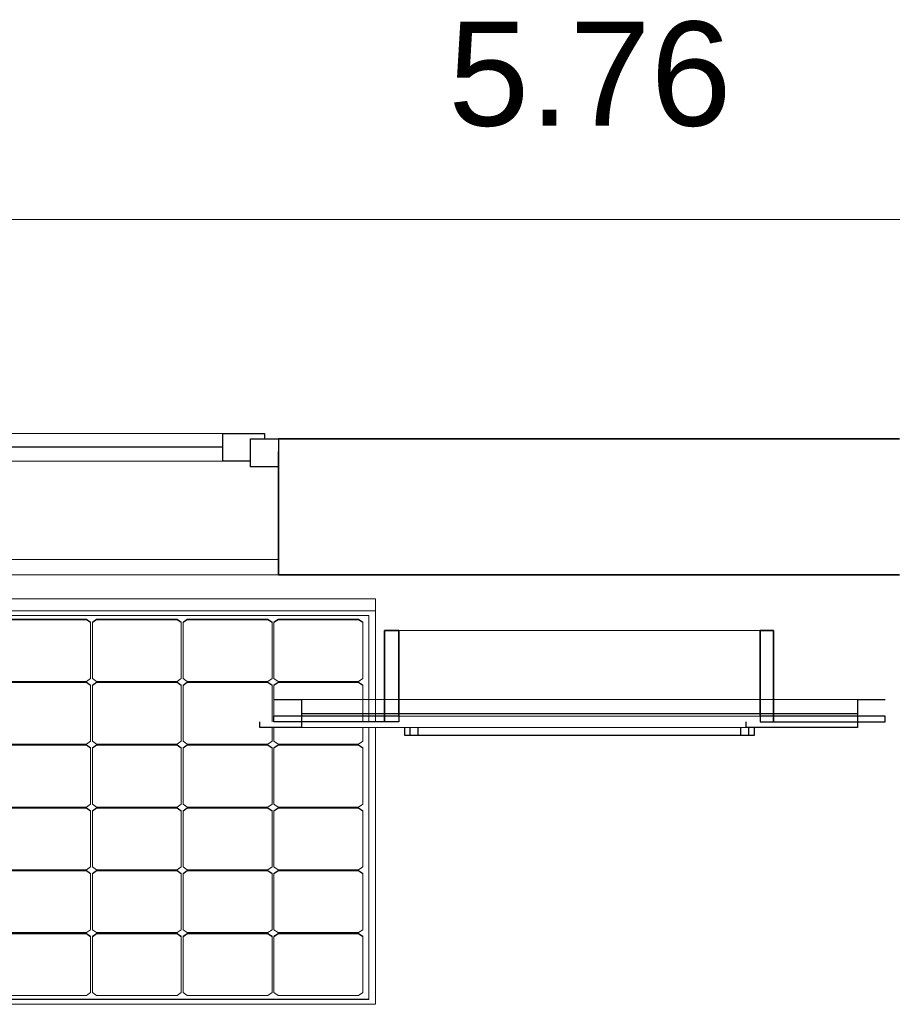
# Model space of a CAD drawing. Header units: metres. Extents: x -8.6 to -0.4, y -16.9 to -5.5.
# Tile 5 of 10: x -5.1 to -3.6, y -16.9 to -15.1. Entities that reach past the tile are written whole.
import ezdxf

# ---------------------------------------------------------------- set-up
doc = ezdxf.new("R2010")
doc.units = ezdxf.units.M
for name, color, linetype, lineweight in [('A-ANNO-DIMS', 211, 'Continuous', 9), ('A-ANNO-DIMS-75', 211, 'Continuous', 9), ('A-GENM', 13, 'Continuous', 18), ('A-GLAZ', 151, 'Continuous', 18), ('A-WALL', 113, 'Continuous', 18), ('I-WALL', 2, 'Continuous', 18)]:
    doc.layers.add(name, color=color, linetype=linetype, lineweight=lineweight)
doc.styles.add('Arial', font='arial.ttf', dxfattribs={"height": 0.1875})
doc.dimstyles.new('Diagonal_-_Arial_2_5_mm', dxfattribs={"dimscale": 0.3048, "dimtxt": 0.191299, "dimasz": 0.738189, "dimexe": 0.590551, "dimexo": 0.369094, "dimgap": 0.369094, "dimtad": 1, "dimrnd": 0.01, "dimzin": 0, "dimdsep": 46, "dimtxsty": 'Arial', "dimblk1": 'OBLIQUE', "dimblk2": 'OBLIQUE', "dimsah": 1, "dimcen": 0.09, "dimazin": 0, "dimtfac": 1, "dimtdec": 4, "dimtix": 1, "dimtmove": 0, "dimatfit": 3, "dimfxl": 1, "dimtvp": 1, "dimtfill": 1, "dimtolj": 1, "dimtzin": 0, "dimarcsym": 2})

# ---------------------------------------------------------------- blocks, each defined once
blk = doc.blocks.new('Ventana monoblock practicable_ 2 hojas sin cajon para poner emparchado - CA-02_ SALÓN - DORMITORIO SUR-215038-BAJA')
at = {"layer": 'A-GLAZ', "lineweight": 35}
blk.add_line((-0.95, -0.1), (-0.95, 0.0948), dxfattribs=at)
at = {"layer": 'A-GLAZ'}
for p, q in [((-0.95, 0.0948), (0.95, 0.0948)), ((-0.85, -0.0824), (-0.075, -0.0824)), ((-0.85, -0.1324), (-0.075, -0.1324))]:
    blk.add_line(p, q, dxfattribs=at)
at = {"layer": 'A-GLAZ', "lineweight": 25}
for p, q in [((-0.95, -0.1224), (-0.95, -0.0724)), ((-0.95, -0.0724), (-0.9, -0.0724)), ((-0.9, -0.0724), (-0.9, -0.1224)), ((-0.9, -0.0824), (-0.85, -0.0824)), ((-0.85, -0.0824), (-0.85, -0.1324)), ((-0.9, -0.1224), (-0.95, -0.1224)), ((-0.925, -0.1324), (-0.925, -0.1224)), ((-0.85, -0.1074), (-0.075, -0.1074)), ((-0.85, -0.1324), (-0.925, -0.1324))]:
    blk.add_line(p, q, dxfattribs=at)
blk = doc.blocks.new('Ventana oscilobatiente_ 1 hoja - Chimenea solar-215054-BAJA')
at = {"layer": 'A-GLAZ', "lineweight": 35}
for p, q in [((-0.325, -0.072), (-0.325, 0.082)), ((0.325, 0.082), (0.325, -0.072))]:
    blk.add_line(p, q, dxfattribs=at)
at = {"layer": 'A-GLAZ'}
for p, q in [((-0.325, 0.082), (0.325, 0.082)), ((0.5, -0.042), (-0.5, -0.042)), ((0.55, -0.072), (-0.55, -0.072)), ((-0.5, -0.092), (0.5, -0.092))]:
    blk.add_line(p, q, dxfattribs=at)
at = {"layer": 'A-GLAZ', "lineweight": 25}
for p, q in [((-0.55, -0.042), (-0.5, -0.042)), ((-0.5, -0.042), (-0.5, -0.092)), ((0.5, -0.042), (0.55, -0.042)), ((0.5, -0.042), (0.5, -0.092)), ((-0.5, -0.067), (0.5, -0.067)), ((-0.575, -0.092), (-0.575, -0.082)), ((-0.55, -0.082), (-0.55, -0.072)), ((-0.325, -0.072), (-0.55, -0.072)), ((-0.325, -0.082), (-0.55, -0.082)), ((-0.325, -0.072), (-0.325, -0.082)), ((0.3, -0.092), (0.3, -0.082)), ((0.325, -0.072), (0.325, -0.082)), ((0.55, -0.072), (0.325, -0.072)), ((0.325, -0.082), (0.55, -0.082)), ((0.55, -0.082), (0.55, -0.072)), ((-0.5, -0.092), (-0.575, -0.092)), ((-0.315, -0.092), (-0.315, -0.106)), ((-0.315, -0.106), (-0.29, -0.106)), ((-0.305, -0.092), (-0.305, -0.106)), ((-0.305, -0.106), (0.305, -0.106)), ((-0.29, -0.106), (-0.29, -0.092)), ((0.29, -0.092), (0.29, -0.106)), ((0.29, -0.106), (0.315, -0.106)), ((0.5, -0.092), (0.3, -0.092)), ((0.305, -0.106), (0.305, -0.092)), ((0.315, -0.106), (0.315, -0.092))]:
    blk.add_line(p, q, dxfattribs=at)
blk = doc.blocks.new('Kit Sunfix aero duo - Sunmodule Plus mono-V1-BAJA')
at = {"layer": 'A-GENM'}
for p, q in [((-4.4938, -16.1358), (-6.1688, -16.1358)), ((-4.4938, -16.1577), (-4.4938, -16.1358)), ((-6.1688, -16.1577), (-4.4938, -16.1577)), ((-4.5058, -16.1662), (-6.1568, -16.1662)), ((-5.159, -16.1729), (-5.014, -16.1729)), ((-5.014, -16.1729), (-5.0065, -16.1782)), ((-5.014, -16.1736), (-5.014, -16.1729)), ((-5.0032, -16.1782), (-4.9957, -16.1729)), ((-4.9957, -16.1729), (-4.8507, -16.1729)), ((-4.9957, -16.1736), (-4.9957, -16.1729)), ((-4.8507, -16.1729), (-4.8432, -16.1782)), ((-4.8507, -16.1736), (-4.8507, -16.1729)), ((-4.8399, -16.1782), (-4.8324, -16.1729)), ((-4.8324, -16.1729), (-4.6874, -16.1729)), ((-4.8324, -16.1736), (-4.8324, -16.1729)), ((-4.6874, -16.1729), (-4.6799, -16.1782)), ((-4.6874, -16.1736), (-4.6874, -16.1729)), ((-4.6766, -16.1782), (-4.6691, -16.1729)), ((-4.6691, -16.1729), (-4.5241, -16.1729)), ((-4.6691, -16.1736), (-4.6691, -16.1729)), ((-4.5241, -16.1729), (-4.5166, -16.1782)), ((-4.5241, -16.1736), (-4.5241, -16.1729)), ((-4.5058, -16.3573), (-4.5058, -16.1662)), ((-4.4938, -16.3573), (-4.4938, -16.1577)), ((-5.014, -16.1736), (-5.159, -16.1736)), ((-5.0065, -16.1789), (-5.014, -16.1736)), ((-5.0065, -16.1782), (-5.0065, -16.1789)), ((-5.0065, -16.2794), (-5.0065, -16.1789)), ((-4.9957, -16.1736), (-5.0032, -16.1789)), ((-5.0032, -16.1789), (-5.0032, -16.1782)), ((-5.0032, -16.1789), (-5.0032, -16.2794)), ((-4.8507, -16.1736), (-4.9957, -16.1736)), ((-4.8432, -16.1789), (-4.8507, -16.1736)), ((-4.8432, -16.1782), (-4.8432, -16.1789)), ((-4.8432, -16.2794), (-4.8432, -16.1789)), ((-4.8324, -16.1736), (-4.8399, -16.1789)), ((-4.8399, -16.1789), (-4.8399, -16.1782)), ((-4.8399, -16.1789), (-4.8399, -16.2794)), ((-4.6874, -16.1736), (-4.8324, -16.1736)), ((-4.6799, -16.1789), (-4.6874, -16.1736)), ((-4.6799, -16.1782), (-4.6799, -16.1789)), ((-4.6799, -16.2794), (-4.6799, -16.1789)), ((-4.6691, -16.1736), (-4.6766, -16.1789)), ((-4.6766, -16.1789), (-4.6766, -16.1782)), ((-4.6766, -16.1789), (-4.6766, -16.2794)), ((-4.5241, -16.1736), (-4.6691, -16.1736)), ((-4.5166, -16.1789), (-4.5241, -16.1736)), ((-4.5166, -16.1782), (-4.5166, -16.1789)), ((-4.5166, -16.2794), (-4.5166, -16.1789)), ((-5.014, -16.2847), (-5.0065, -16.2794)), ((-5.0032, -16.2794), (-4.9957, -16.2847)), ((-4.8507, -16.2847), (-4.8432, -16.2794)), ((-4.8399, -16.2794), (-4.8324, -16.2847)), ((-4.6874, -16.2847), (-4.6799, -16.2794)), ((-4.6766, -16.2794), (-4.6691, -16.2847)), ((-4.5241, -16.2847), (-4.5166, -16.2794)), ((-5.159, -16.2847), (-5.014, -16.2847)), ((-5.159, -16.2859), (-5.014, -16.2859)), ((-5.014, -16.2866), (-5.159, -16.2866)), ((-5.014, -16.2859), (-5.0065, -16.2912)), ((-5.014, -16.2866), (-5.014, -16.2859)), ((-5.0065, -16.2919), (-5.014, -16.2866)), ((-5.0065, -16.2912), (-5.0065, -16.2919)), ((-5.0065, -16.3923), (-5.0065, -16.2919)), ((-5.0032, -16.2912), (-4.9957, -16.2859)), ((-4.9957, -16.2866), (-5.0032, -16.2919)), ((-5.0032, -16.2919), (-5.0032, -16.2912)), ((-5.0032, -16.2919), (-5.0032, -16.3923)), ((-4.9957, -16.2847), (-4.8507, -16.2847)), ((-4.9957, -16.2859), (-4.8507, -16.2859)), ((-4.9957, -16.2866), (-4.9957, -16.2859)), ((-4.8507, -16.2866), (-4.9957, -16.2866)), ((-4.8507, -16.2859), (-4.8432, -16.2912)), ((-4.8507, -16.2866), (-4.8507, -16.2859)), ((-4.8432, -16.2919), (-4.8507, -16.2866)), ((-4.8432, -16.2912), (-4.8432, -16.2919)), ((-4.8432, -16.3923), (-4.8432, -16.2919)), ((-4.8399, -16.2912), (-4.8324, -16.2859)), ((-4.8324, -16.2866), (-4.8399, -16.2919)), ((-4.8399, -16.2919), (-4.8399, -16.2912)), ((-4.8399, -16.2919), (-4.8399, -16.3923)), ((-4.8324, -16.2847), (-4.6874, -16.2847)), ((-4.8324, -16.2859), (-4.6874, -16.2859)), ((-4.8324, -16.2866), (-4.8324, -16.2859)), ((-4.6874, -16.2866), (-4.8324, -16.2866)), ((-4.6874, -16.2859), (-4.6799, -16.2912)), ((-4.6874, -16.2866), (-4.6874, -16.2859)), ((-4.6799, -16.2919), (-4.6874, -16.2866)), ((-4.6799, -16.2912), (-4.6799, -16.2919)), ((-4.6799, -16.3573), (-4.6799, -16.2919)), ((-4.6766, -16.2912), (-4.6691, -16.2859)), ((-4.6691, -16.2866), (-4.6766, -16.2919)), ((-4.6766, -16.2919), (-4.6766, -16.2912)), ((-4.6766, -16.2919), (-4.6766, -16.3573)), ((-4.6691, -16.2847), (-4.5241, -16.2847)), ((-4.6691, -16.2859), (-4.5241, -16.2859)), ((-4.6691, -16.2866), (-4.6691, -16.2859)), ((-4.5241, -16.2866), (-4.6691, -16.2866)), ((-4.5241, -16.2859), (-4.5166, -16.2912)), ((-4.5241, -16.2866), (-4.5241, -16.2859)), ((-4.5166, -16.2919), (-4.5241, -16.2866)), ((-4.5166, -16.2912), (-4.5166, -16.2919)), ((-4.5166, -16.3573), (-4.5166, -16.2919)), ((-4.6799, -16.3923), (-4.6799, -16.3673)), ((-4.6766, -16.3673), (-4.6766, -16.3923)), ((-4.5166, -16.3923), (-4.5166, -16.3673)), ((-4.5058, -16.8571), (-4.5058, -16.3673)), ((-4.4938, -16.8655), (-4.4938, -16.3673)), ((-5.159, -16.3977), (-5.014, -16.3977)), ((-5.159, -16.3989), (-5.014, -16.3989)), ((-5.014, -16.3996), (-5.159, -16.3996)), ((-5.014, -16.3977), (-5.0065, -16.3923)), ((-5.014, -16.3989), (-5.0065, -16.4042)), ((-5.014, -16.3996), (-5.014, -16.3989)), ((-5.0065, -16.4049), (-5.014, -16.3996)), ((-5.0032, -16.3923), (-4.9957, -16.3977)), ((-5.0032, -16.4042), (-4.9957, -16.3989)), ((-4.9957, -16.3996), (-5.0032, -16.4049)), ((-4.9957, -16.3977), (-4.8507, -16.3977)), ((-4.9957, -16.3989), (-4.8507, -16.3989)), ((-4.9957, -16.3996), (-4.9957, -16.3989)), ((-4.8507, -16.3996), (-4.9957, -16.3996)), ((-4.8507, -16.3977), (-4.8432, -16.3923)), ((-4.8507, -16.3989), (-4.8432, -16.4042)), ((-4.8507, -16.3996), (-4.8507, -16.3989)), ((-4.8432, -16.4049), (-4.8507, -16.3996)), ((-4.8399, -16.3923), (-4.8324, -16.3977)), ((-4.8399, -16.4042), (-4.8324, -16.3989)), ((-4.8324, -16.3996), (-4.8399, -16.4049)), ((-4.8324, -16.3977), (-4.6874, -16.3977)), ((-4.8324, -16.3989), (-4.6874, -16.3989)), ((-4.8324, -16.3996), (-4.8324, -16.3989)), ((-4.6874, -16.3996), (-4.8324, -16.3996)), ((-4.6874, -16.3977), (-4.6799, -16.3923)), ((-4.6874, -16.3989), (-4.6799, -16.4042)), ((-4.6874, -16.3996), (-4.6874, -16.3989)), ((-4.6799, -16.4049), (-4.6874, -16.3996)), ((-4.6766, -16.3923), (-4.6691, -16.3977)), ((-4.6766, -16.4042), (-4.6691, -16.3989)), ((-4.6691, -16.3996), (-4.6766, -16.4049)), ((-4.6691, -16.3977), (-4.5241, -16.3977)), ((-4.6691, -16.3989), (-4.5241, -16.3989)), ((-4.6691, -16.3996), (-4.6691, -16.3989)), ((-4.5241, -16.3996), (-4.6691, -16.3996)), ((-4.5241, -16.3977), (-4.5166, -16.3923)), ((-4.5241, -16.3989), (-4.5166, -16.4042)), ((-4.5241, -16.3996), (-4.5241, -16.3989)), ((-4.5166, -16.4049), (-4.5241, -16.3996)), ((-5.0065, -16.4042), (-5.0065, -16.4049)), ((-5.0065, -16.5053), (-5.0065, -16.4049)), ((-5.0032, -16.4049), (-5.0032, -16.4042)), ((-5.0032, -16.4049), (-5.0032, -16.5053)), ((-4.8432, -16.4042), (-4.8432, -16.4049)), ((-4.8432, -16.5053), (-4.8432, -16.4049)), ((-4.8399, -16.4049), (-4.8399, -16.4042)), ((-4.8399, -16.4049), (-4.8399, -16.5053)), ((-4.6799, -16.4042), (-4.6799, -16.4049)), ((-4.6799, -16.5053), (-4.6799, -16.4049)), ((-4.6766, -16.4049), (-4.6766, -16.4042)), ((-4.6766, -16.4049), (-4.6766, -16.5053)), ((-4.5166, -16.4042), (-4.5166, -16.4049)), ((-4.5166, -16.5053), (-4.5166, -16.4049)), ((-5.014, -16.5106), (-5.0065, -16.5053)), ((-5.0032, -16.5053), (-4.9957, -16.5106)), ((-4.8507, -16.5106), (-4.8432, -16.5053)), ((-4.8399, -16.5053), (-4.8324, -16.5106)), ((-4.6874, -16.5106), (-4.6799, -16.5053)), ((-4.6766, -16.5053), (-4.6691, -16.5106)), ((-4.5241, -16.5106), (-4.5166, -16.5053)), ((-5.159, -16.5106), (-5.014, -16.5106)), ((-5.159, -16.5119), (-5.014, -16.5119)), ((-5.014, -16.5126), (-5.159, -16.5126)), ((-5.014, -16.5119), (-5.0065, -16.5172)), ((-5.014, -16.5126), (-5.014, -16.5119)), ((-5.0065, -16.5179), (-5.014, -16.5126)), ((-5.0065, -16.5172), (-5.0065, -16.5179)), ((-5.0065, -16.6183), (-5.0065, -16.5179)), ((-5.0032, -16.5172), (-4.9957, -16.5119)), ((-4.9957, -16.5126), (-5.0032, -16.5179)), ((-5.0032, -16.5179), (-5.0032, -16.5172)), ((-5.0032, -16.5179), (-5.0032, -16.6183)), ((-4.9957, -16.5106), (-4.8507, -16.5106)), ((-4.9957, -16.5119), (-4.8507, -16.5119)), ((-4.9957, -16.5126), (-4.9957, -16.5119)), ((-4.8507, -16.5126), (-4.9957, -16.5126)), ((-4.8507, -16.5119), (-4.8432, -16.5172)), ((-4.8507, -16.5126), (-4.8507, -16.5119)), ((-4.8432, -16.5179), (-4.8507, -16.5126)), ((-4.8432, -16.5172), (-4.8432, -16.5179)), ((-4.8432, -16.6183), (-4.8432, -16.5179)), ((-4.8399, -16.5172), (-4.8324, -16.5119)), ((-4.8324, -16.5126), (-4.8399, -16.5179)), ((-4.8399, -16.5179), (-4.8399, -16.5172)), ((-4.8399, -16.5179), (-4.8399, -16.6183)), ((-4.8324, -16.5106), (-4.6874, -16.5106)), ((-4.8324, -16.5119), (-4.6874, -16.5119)), ((-4.8324, -16.5126), (-4.8324, -16.5119)), ((-4.6874, -16.5126), (-4.8324, -16.5126)), ((-4.6874, -16.5119), (-4.6799, -16.5172)), ((-4.6874, -16.5126), (-4.6874, -16.5119)), ((-4.6799, -16.5179), (-4.6874, -16.5126)), ((-4.6799, -16.5172), (-4.6799, -16.5179)), ((-4.6799, -16.6183), (-4.6799, -16.5179)), ((-4.6766, -16.5172), (-4.6691, -16.5119)), ((-4.6691, -16.5126), (-4.6766, -16.5179)), ((-4.6766, -16.5179), (-4.6766, -16.5172)), ((-4.6766, -16.5179), (-4.6766, -16.6183)), ((-4.6691, -16.5106), (-4.5241, -16.5106)), ((-4.6691, -16.5119), (-4.5241, -16.5119)), ((-4.6691, -16.5126), (-4.6691, -16.5119)), ((-4.5241, -16.5126), (-4.6691, -16.5126)), ((-4.5241, -16.5119), (-4.5166, -16.5172)), ((-4.5241, -16.5126), (-4.5241, -16.5119)), ((-4.5166, -16.5179), (-4.5241, -16.5126)), ((-4.5166, -16.5172), (-4.5166, -16.5179)), ((-4.5166, -16.6183), (-4.5166, -16.5179)), ((-5.159, -16.6236), (-5.014, -16.6236)), ((-5.159, -16.6249), (-5.014, -16.6249)), ((-5.014, -16.6256), (-5.159, -16.6256)), ((-5.014, -16.6236), (-5.0065, -16.6183)), ((-5.014, -16.6249), (-5.0065, -16.6302)), ((-5.014, -16.6256), (-5.014, -16.6249)), ((-5.0065, -16.6309), (-5.014, -16.6256)), ((-5.0065, -16.6302), (-5.0065, -16.6309)), ((-5.0065, -16.7313), (-5.0065, -16.6309)), ((-5.0032, -16.6183), (-4.9957, -16.6236)), ((-5.0032, -16.6302), (-4.9957, -16.6249)), ((-4.9957, -16.6256), (-5.0032, -16.6309)), ((-5.0032, -16.6309), (-5.0032, -16.6302)), ((-5.0032, -16.6309), (-5.0032, -16.7313)), ((-4.9957, -16.6236), (-4.8507, -16.6236)), ((-4.9957, -16.6249), (-4.8507, -16.6249)), ((-4.9957, -16.6256), (-4.9957, -16.6249)), ((-4.8507, -16.6256), (-4.9957, -16.6256)), ((-4.8507, -16.6236), (-4.8432, -16.6183)), ((-4.8507, -16.6249), (-4.8432, -16.6302)), ((-4.8507, -16.6256), (-4.8507, -16.6249)), ((-4.8432, -16.6309), (-4.8507, -16.6256)), ((-4.8432, -16.6302), (-4.8432, -16.6309)), ((-4.8432, -16.7313), (-4.8432, -16.6309)), ((-4.8399, -16.6183), (-4.8324, -16.6236)), ((-4.8399, -16.6302), (-4.8324, -16.6249)), ((-4.8324, -16.6256), (-4.8399, -16.6309)), ((-4.8399, -16.6309), (-4.8399, -16.6302)), ((-4.8399, -16.6309), (-4.8399, -16.7313)), ((-4.8324, -16.6236), (-4.6874, -16.6236)), ((-4.8324, -16.6249), (-4.6874, -16.6249)), ((-4.8324, -16.6256), (-4.8324, -16.6249)), ((-4.6874, -16.6256), (-4.8324, -16.6256)), ((-4.6874, -16.6236), (-4.6799, -16.6183)), ((-4.6874, -16.6249), (-4.6799, -16.6302)), ((-4.6874, -16.6256), (-4.6874, -16.6249)), ((-4.6799, -16.6309), (-4.6874, -16.6256)), ((-4.6799, -16.6302), (-4.6799, -16.6309)), ((-4.6799, -16.7313), (-4.6799, -16.6309)), ((-4.6766, -16.6183), (-4.6691, -16.6236)), ((-4.6766, -16.6302), (-4.6691, -16.6249)), ((-4.6691, -16.6256), (-4.6766, -16.6309)), ((-4.6766, -16.6309), (-4.6766, -16.6302)), ((-4.6766, -16.6309), (-4.6766, -16.7313)), ((-4.6691, -16.6236), (-4.5241, -16.6236)), ((-4.6691, -16.6249), (-4.5241, -16.6249)), ((-4.6691, -16.6256), (-4.6691, -16.6249)), ((-4.5241, -16.6256), (-4.6691, -16.6256)), ((-4.5241, -16.6236), (-4.5166, -16.6183)), ((-4.5241, -16.6249), (-4.5166, -16.6302)), ((-4.5241, -16.6256), (-4.5241, -16.6249)), ((-4.5166, -16.6309), (-4.5241, -16.6256)), ((-4.5166, -16.6302), (-4.5166, -16.6309)), ((-4.5166, -16.7313), (-4.5166, -16.6309)), ((-5.159, -16.7366), (-5.014, -16.7366)), ((-5.159, -16.7379), (-5.014, -16.7379)), ((-5.014, -16.7386), (-5.159, -16.7386)), ((-5.014, -16.7366), (-5.0065, -16.7313)), ((-5.014, -16.7379), (-5.0065, -16.7432)), ((-5.014, -16.7386), (-5.014, -16.7379)), ((-5.0065, -16.7439), (-5.014, -16.7386)), ((-5.0032, -16.7313), (-4.9957, -16.7366)), ((-5.0032, -16.7432), (-4.9957, -16.7379)), ((-4.9957, -16.7386), (-5.0032, -16.7439)), ((-4.9957, -16.7366), (-4.8507, -16.7366)), ((-4.9957, -16.7379), (-4.8507, -16.7379)), ((-4.9957, -16.7386), (-4.9957, -16.7379)), ((-4.8507, -16.7386), (-4.9957, -16.7386)), ((-4.8507, -16.7366), (-4.8432, -16.7313)), ((-4.8507, -16.7379), (-4.8432, -16.7432)), ((-4.8507, -16.7386), (-4.8507, -16.7379)), ((-4.8432, -16.7439), (-4.8507, -16.7386)), ((-4.8399, -16.7313), (-4.8324, -16.7366)), ((-4.8399, -16.7432), (-4.8324, -16.7379)), ((-4.8324, -16.7386), (-4.8399, -16.7439)), ((-4.8324, -16.7366), (-4.6874, -16.7366)), ((-4.8324, -16.7379), (-4.6874, -16.7379)), ((-4.8324, -16.7386), (-4.8324, -16.7379)), ((-4.6874, -16.7386), (-4.8324, -16.7386)), ((-4.6874, -16.7366), (-4.6799, -16.7313)), ((-4.6874, -16.7379), (-4.6799, -16.7432)), ((-4.6874, -16.7386), (-4.6874, -16.7379)), ((-4.6799, -16.7439), (-4.6874, -16.7386)), ((-4.6766, -16.7313), (-4.6691, -16.7366)), ((-4.6766, -16.7432), (-4.6691, -16.7379)), ((-4.6691, -16.7386), (-4.6766, -16.7439)), ((-4.6691, -16.7366), (-4.5241, -16.7366)), ((-4.6691, -16.7379), (-4.5241, -16.7379)), ((-4.6691, -16.7386), (-4.6691, -16.7379)), ((-4.5241, -16.7386), (-4.6691, -16.7386)), ((-4.5241, -16.7366), (-4.5166, -16.7313)), ((-4.5241, -16.7379), (-4.5166, -16.7432)), ((-4.5241, -16.7386), (-4.5241, -16.7379)), ((-4.5166, -16.7439), (-4.5241, -16.7386)), ((-5.0065, -16.7432), (-5.0065, -16.7439)), ((-5.0065, -16.8443), (-5.0065, -16.7439)), ((-5.0032, -16.7439), (-5.0032, -16.7432)), ((-5.0032, -16.7439), (-5.0032, -16.8443)), ((-4.8432, -16.7432), (-4.8432, -16.7439)), ((-4.8432, -16.8443), (-4.8432, -16.7439)), ((-4.8399, -16.7439), (-4.8399, -16.7432)), ((-4.8399, -16.7439), (-4.8399, -16.8443)), ((-4.6799, -16.7432), (-4.6799, -16.7439)), ((-4.6799, -16.8443), (-4.6799, -16.7439)), ((-4.6766, -16.7439), (-4.6766, -16.7432)), ((-4.6766, -16.7439), (-4.6766, -16.8443)), ((-4.5166, -16.7432), (-4.5166, -16.7439)), ((-4.5166, -16.8443), (-4.5166, -16.7439)), ((-5.014, -16.8496), (-5.0065, -16.8443)), ((-5.0032, -16.8443), (-4.9957, -16.8496)), ((-4.8507, -16.8496), (-4.8432, -16.8443)), ((-4.8399, -16.8443), (-4.8324, -16.8496)), ((-4.6874, -16.8496), (-4.6799, -16.8443)), ((-4.6766, -16.8443), (-4.6691, -16.8496)), ((-4.5241, -16.8496), (-4.5166, -16.8443)), ((-6.1568, -16.8571), (-4.5058, -16.8571)), ((-6.1236, -16.8564), (-4.5058, -16.8564)), ((-5.159, -16.8496), (-5.014, -16.8496)), ((-4.9957, -16.8496), (-4.8507, -16.8496)), ((-4.8324, -16.8496), (-4.6874, -16.8496)), ((-4.6691, -16.8496), (-4.5241, -16.8496)), ((-4.4938, -16.8655), (-6.1688, -16.8655))]:
    blk.add_line(p, q, dxfattribs=at)
blk = doc.blocks.new('DIMBLOCK6-BAJA')
at = {"layer": 'A-ANNO-DIMS-75', "lineweight": 50}
for p, q in [((-6.9894, -15.4533), (-6.8769, -15.3408)), ((-1.23, -15.4533), (-1.1175, -15.3408)), ((-6.9894, -15.4533), (-7.1019, -15.5658)), ((-1.23, -15.4533), (-1.3425, -15.5658))]:
    blk.add_line(p, q, dxfattribs=at)
at = {"layer": 'A-ANNO-DIMS-75'}
for p, q in [((-6.9894, -15.4067), (-6.9894, -15.6333)), ((-6.9894, -15.4533), (-6.9894, -15.4067)), ((-1.23, -15.4067), (-1.23, -15.6333)), ((-1.23, -15.4533), (-1.23, -15.4067)), ((-6.9894, -15.4533), (-1.23, -15.4533))]:
    blk.add_line(p, q, dxfattribs=at)
at = {"layer": 'A-ANNO-DIMS-75', "color": 0, "insert": (-4.3628, -15.0974), "char_height": 0.1875, "width": 0.607447, "attachment_point": 1, "line_spacing_factor": 0.941778, "style": 'Arial', "bg_fill": 3, "box_fill_scale": 1.25, "bg_fill_color": 256, "bg_fill_true_color": 13158600, "bg_fill_transparency": 0}
blk.add_mtext('5.76', dxfattribs=at)
blk = doc.blocks.new('_Oblique')
at = {"color": 0, "linetype": 'ByBlock', "lineweight": -2}
blk.add_line((-0.5, -0.5), (0.5, 0.5), dxfattribs=at)

msp = doc.modelspace()

# ---------------------------------------------------------------- linework, layer by layer
at = {"layer": 'A-WALL', "lineweight": 35}
for p, q in [((-3.551, -15.8483), (-4.6684, -15.8483)), ((-4.6684, -16.0655), (-4.6684, -16.0931)), ((-4.6684, -16.0931), (-3.551, -16.0931))]:
    msp.add_line(p, q, dxfattribs=at)
at = {"layer": 'A-WALL'}
msp.add_line((-4.6684, -16.0931), (-6.5684, -16.0931), dxfattribs=at)
at = {"layer": 'I-WALL', "lineweight": 35}
for p, q in [((-4.4517, -16.1933), (-4.4774, -16.1933)), ((-4.4774, -16.1933), (-4.4774, -16.3573)), ((-3.7774, -16.1933), (-3.8017, -16.1933)), ((-3.7774, -16.3573), (-3.7774, -16.1933))]:
    msp.add_line(p, q, dxfattribs=at)

# ---------------------------------------------------------------- block references
at = {"layer": 'A-GENM'}
msp.add_blockref('Kit Sunfix aero duo - Sunmodule Plus mono-V1-BAJA', (0, 0), dxfattribs=at)
at = {"layer": 'A-GLAZ', "rotation": 180}
msp.add_blockref('Ventana monoblock practicable_ 2 hojas sin cajon para poner emparchado - CA-02_ SALÓN - DORMITORIO SUR-215038-BAJA', (-5.6184, -15.9707), dxfattribs=at)
at = {"layer": 'A-GLAZ'}
msp.add_blockref('Ventana oscilobatiente_ 1 hoja - Chimenea solar-215054-BAJA', (-4.1267, -16.2753), dxfattribs=at)

# ---------------------------------------------------------------- dimensions: what is measured, and where the dimension line sits
at = {"layer": 'A-ANNO-DIMS'}
dim = msp.add_linear_dim(base=(-1.23, -15.4533), p1=(-6.9894, -15.2942), p2=(-1.23, -15.2942), dimstyle='Diagonal_-_Arial_2_5_mm', override={"dimpost": '<>', "dimfxl": 5.759485}, dxfattribs=at)
dim.commit()
dim.dimension.update_dxf_attribs({"geometry": 'DIMBLOCK6-BAJA', "text_midpoint": (-4.1097, -15.2451)})

doc.saveas('drawing.dxf')
